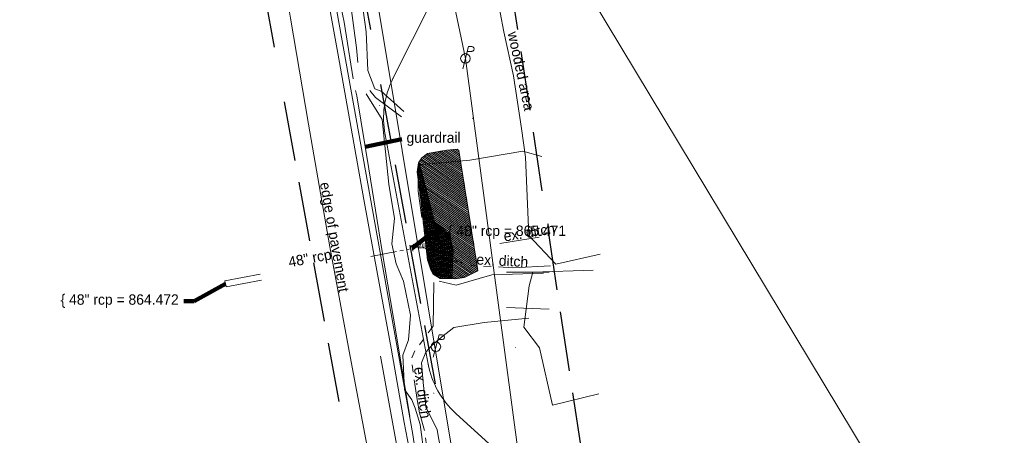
# Model space of a CAD drawing. Header units: feet. Extents: x 2433273 to 2447442, y 555003 to 575201.
# Tile 175 of 226: x 2434608 to 2435271, y 568940 to 569220. Entities that reach past the tile are written whole.
import ezdxf
from ezdxf.enums import TextEntityAlignment as Align

# ---------------------------------------------------------------- set-up
doc = ezdxf.new("R2010")
doc.units = ezdxf.units.FT
doc.header["$LTSCALE"] = 50
doc.header["$MEASUREMENT"] = 0
for name, pattern in [('cl20', [100, 5, -5, 80, -5, 5]), ('DGN Style 1', [291.026069, 0.484236, -290.541832]), ('DGN Style 2', [484.236387, 290.541832, -193.694555]), ('DGN Style 3', [677.930942, 484.236387, -193.694555]), ('esmtuex', [4.65, 0.8, -0.275, -0.275, 0.8, -0.3, 0.8, -0.3, 0.8, -0.3]), ('rowex', [4.85, 0.8, -0.375, -0.375, 0.8, -0.3, 0.8, -0.3, 0.8, -0.3]), ('stream', [1.4, 0.7, -0.1, 0.1, -0.1, 0.1, -0.1, 0.1, -0.1]), ('treelt', [0.3, -0.15, -0.15]), ('treert', [0.3, -0.15, -0.15])]:
    doc.linetypes.add(name, pattern=pattern)
for name, color, linetype, lineweight in [('DR_X_Culvert', 4, 'DGN Style 1', 0), ('DR_X_Ditch', 133, 'stream', 0), ('EV_Ecological_Wetlands', 151, 'stream', 13), ('PV_X_EOP', 7, 'DGN Style 3', 0), ('RD_X_GR_Rt', 97, 'Continuous', 0), ('RW_X_CL_20', 6, 'cl20', 0), ('RW_X_Esmt_U', 6, 'esmtuex', 30), ('RW_X_Fee_RW', 6, 'rowex', 30), ('SV_X_Break_Lines', 4, 'DGN Style 2', 0), ('SV_X_Text', 7, 'Continuous', 0), ('SV_X_Text_Description', 21, 'Continuous', 0), ('SV_X_Toe_of_Slope', 193, 'DGN Style 2', 0), ('SV_X_Top_of_Bank', 97, 'DGN Style 2', 0), ('UT_X_Electric_Cells', 1, 'Continuous', 0), ('UT_X_Misc_Cells', 7, 'Continuous', 0), ('UT_X_Overhead_Electric', 1, 'Continuous', 0), ('UT_X_Water', 133, 'Continuous', 0), ('VG_X_Tree_Line_Lt', 3, 'treelt', 0), ('VG_X_Tree_Line_Rt', 3, 'treert', 0)]:
    doc.layers.add(name, color=color, linetype=linetype, lineweight=lineweight)
doc.layers.add('GK_Visualization', color=30, linetype='Continuous', lineweight=13, plot=False)
doc.styles.add('Slanted-Normal LS 0.50', font='font31.shx', dxfattribs={"height": 0.14})
doc.styles.add('Slanted-Normal LS 0.50_0', font='font31.shx')
doc.styles.add('Style-font30', font='font30.shx')
doc.dimstyles.new('Dec-0  Slanted', dxfattribs={"dimscale": 50, "dimtxt": 0.14, "dimasz": 0.14, "dimexe": 0.07, "dimexo": 0.07, "dimgap": 0.07, "dimtad": 1, "dimdec": 0, "dimzin": 3, "dimdsep": 46, "dimtxsty": 'Slanted-Normal LS 0.50_0', "dimcen": 0.09, "dimclrd": 97, "dimclre": 97, "dimclrt": 7, "dimadec": 0, "dimazin": 3, "dimtfac": 1, "dimtdec": 0, "dimtofl": 0, "dimtmove": 1, "dimatfit": 1, "dimfxl": 1, "dimtzin": 3, "dimlwd": 0, "dimlwe": 0, "dimarcsym": 0})

# ---------------------------------------------------------------- blocks, each defined once
blk = doc.blocks.new('X_84')
at = {"layer": 'GK_Visualization', "color": 1, "linetype": 'Continuous', "lineweight": 0}
for p, q in [((-0.07, -0.07), (0.07, 0.07)), ((-0.07, 0.07), (0.07, -0.07))]:
    blk.add_line(p, q, dxfattribs=at)
blk = doc.blocks.new('X_85')
at = {"layer": 'GK_Visualization', "color": 1, "linetype": 'Continuous', "lineweight": 0}
for p, q in [((-0.07, -0.07), (0.07, 0.07)), ((-0.07, 0.07), (0.07, -0.07))]:
    blk.add_line(p, q, dxfattribs=at)
blk = doc.blocks.new('X_86')
at = {"layer": 'GK_Visualization', "color": 1, "linetype": 'Continuous', "lineweight": 0}
for p, q in [((-0.07, -0.07), (0.07, 0.07)), ((-0.07, 0.07), (0.07, -0.07))]:
    blk.add_line(p, q, dxfattribs=at)
blk = doc.blocks.new('X_87')
at = {"layer": 'GK_Visualization', "color": 1, "linetype": 'Continuous', "lineweight": 0}
for p, q in [((-0.07, -0.07), (0.07, 0.07)), ((-0.07, 0.07), (0.07, -0.07))]:
    blk.add_line(p, q, dxfattribs=at)
blk = doc.blocks.new('SURVPN-CROSS_8')
at = {"layer": 'GK_Visualization', "color": 30, "linetype": 'Continuous', "lineweight": 0}
for p, q in [((0.07, 0), (-0.07, 0)), ((0, 0.07), (0, -0.07))]:
    blk.add_line(p, q, dxfattribs=at)
blk = doc.blocks.new('SURVPN-CROSS_9')
at = {"layer": 'GK_Visualization', "color": 30, "linetype": 'Continuous', "lineweight": 0}
for p, q in [((0.07, 0), (-0.07, 0)), ((0, 0.07), (0, -0.07))]:
    blk.add_line(p, q, dxfattribs=at)
blk = doc.blocks.new('SURVPN-CROSS_10')
at = {"layer": 'GK_Visualization', "color": 30, "linetype": 'Continuous', "lineweight": 0}
for p, q in [((0.07, 0), (-0.07, 0)), ((0, 0.07), (0, -0.07))]:
    blk.add_line(p, q, dxfattribs=at)
blk = doc.blocks.new('SURVPN-CROSS_11')
at = {"layer": 'GK_Visualization', "color": 30, "linetype": 'Continuous', "lineweight": 0}
for p, q in [((0.07, 0), (-0.07, 0)), ((0, 0.07), (0, -0.07))]:
    blk.add_line(p, q, dxfattribs=at)
blk = doc.blocks.new('SURVPN-CROSS_12')
at = {"layer": 'GK_Visualization', "color": 30, "linetype": 'Continuous', "lineweight": 0}
for p, q in [((0.07, 0), (-0.07, 0)), ((0, 0.07), (0, -0.07))]:
    blk.add_line(p, q, dxfattribs=at)
blk = doc.blocks.new('SURVPN-CROSS_13')
at = {"layer": 'GK_Visualization', "color": 30, "linetype": 'Continuous', "lineweight": 0}
for p, q in [((0.07, 0), (-0.07, 0)), ((0, 0.07), (0, -0.07))]:
    blk.add_line(p, q, dxfattribs=at)
blk = doc.blocks.new('SURVPN-CROSS_14')
at = {"layer": 'GK_Visualization', "color": 30, "linetype": 'Continuous', "lineweight": 0}
for p, q in [((0.07, 0), (-0.07, 0)), ((0, 0.07), (0, -0.07))]:
    blk.add_line(p, q, dxfattribs=at)
blk = doc.blocks.new('SURVPN-CROSS_15')
at = {"layer": 'GK_Visualization', "color": 30, "linetype": 'Continuous', "lineweight": 0}
for p, q in [((0.07, 0), (-0.07, 0)), ((0, 0.07), (0, -0.07))]:
    blk.add_line(p, q, dxfattribs=at)
blk = doc.blocks.new('PP_3')
at = {"layer": 'UT_X_Electric_Cells', "color": 1, "linetype": 'Continuous', "lineweight": 0}
for p, q in [((0.043, 0.16), (-0.037, -0.14)), ((0.043, 0.16), (0.085, 0.16)), ((0.026, 0.096), (0.085, 0.096))]:
    blk.add_line(p, q, dxfattribs=at)
blk.add_circle((0, 0), 0.065, dxfattribs=at)
at = {"layer": 'UT_X_Electric_Cells', "color": 1, "linetype": 'Continuous', "lineweight": 0, "extrusion": (0, 0, -1)}
blk.add_arc((-0.086, 0.128), 0.0319, 88.8767, 271.1233, dxfattribs=at)
blk = doc.blocks.new('PP_4')
at = {"layer": 'UT_X_Electric_Cells', "color": 1, "linetype": 'Continuous', "lineweight": 0}
for p, q in [((0.043, 0.16), (-0.038, -0.14)), ((0.043, 0.16), (0.085, 0.16)), ((0.026, 0.096), (0.085, 0.096))]:
    blk.add_line(p, q, dxfattribs=at)
blk.add_circle((0, 0), 0.065, dxfattribs=at)
at = {"layer": 'UT_X_Electric_Cells', "color": 1, "linetype": 'Continuous', "lineweight": 0, "extrusion": (0, 0, -1)}
blk.add_arc((-0.086, 0.128), 0.0319, 88.8767, 271.1233, dxfattribs=at)

msp = doc.modelspace()

# ---------------------------------------------------------------- hatches: boundary and pattern name
at = {"layer": 'EV_Ecological_Wetlands', "linetype": 'Continuous'}
h = msp.add_hatch(dxfattribs=at)
h.set_pattern_fill('HATCH', color=256, style=0, pattern_type=2)
h.set_pattern_definition([(145.6582, (2434921.9163, 569108.5374), (-0.564129, -0.825687), [])])
h.paths.add_polyline_path([(2434903.6, 569131.77), (2434902.48, 569132.53), (2434895.25, 569131.85), (2434890.04, 569131.02), (2434882.54, 569129.77), (2434878.79, 569126.85), (2434876.5, 569123.31), (2434875.66, 569117.27), (2434877.96, 569098.52), (2434882.54, 569058.1), (2434884.83, 569051.44), (2434886.29, 569048.52), (2434891.08, 569045.6), (2434901.08, 569045.4), (2434907.54, 569046.23), (2434911.5, 569048.31), (2434916.5, 569050.72)])
h = msp.add_hatch(dxfattribs=at)
h.set_pattern_fill('HATCH', color=256, style=0, pattern_type=2)
h.set_pattern_definition([(190.6582, (2434886.9276, 569066.0634), (0.0924746, -0.491374), [])])
h.paths.add_polyline_path([(2434876.5, 569123.31), (2434875.66, 569117.27), (2434877.96, 569098.52), (2434882.54, 569058.1), (2434884.83, 569051.44), (2434886.29, 569048.52), (2434891.08, 569045.6), (2434898.84, 569045.44), (2434899.45, 569053.19), (2434899.91, 569064.68), (2434899.41, 569066.09), (2434897.69, 569075.24), (2434887.27, 569083.99), (2434876.88, 569123.91)])

# ---------------------------------------------------------------- linework, layer by layer
at = {"layer": 'DR_X_Culvert'}
for p, q in [((2434746.13, 569043.89), (2434871.88, 569067.88)), ((2434746.88, 569039.96), (2434872.63, 569063.95)), ((2434871.88, 569067.88), (2434872.63, 569063.95)), ((2434746.13, 569043.89), (2434746.88, 569039.96))]:
    msp.add_line(p, q, dxfattribs=at)
at = {"layer": 'DR_X_Ditch', "ltscale": 0.500001}
msp.add_line((2434844.37, 569060.29), (2434872.26, 569065.69), dxfattribs=at)
at = {"layer": 'DR_X_Ditch', "flags": 128}
for points in [[(2434865.04, 569154.45), (2434847.57, 569167.46), (2434843.63, 569172.23)], [(2434957.66, 569073.37), (2434931.34, 569069.12)], [(2434965.27, 569054.13), (2434939.97, 569052.79), (2434911.13, 569054.31), (2434890.02, 569060.96), (2434879.69, 569066.68), (2434877.73, 569066.74), (2434875.65, 569066.56), (2434872.84, 569066.12)], [(2434886.79, 569042.74), (2434886.32, 569013.49), (2434874.1, 568996.72), (2434871.65, 568991.25), (2434875.47, 568964.03), (2434877.14, 568955.05), (2434880.58, 568943.07), (2434884.23, 568914.14), (2434891.2, 568864.73), (2434899.56, 568823.9), (2434906.49, 568793.83)]]:
    msp.add_lwpolyline(points, dxfattribs=at)
at = {"layer": 'EV_Ecological_Wetlands', "linetype": 'Continuous', "flags": 128}
for points in [[(2434903.6, 569131.77), (2434902.48, 569132.53), (2434895.25, 569131.85), (2434890.04, 569131.02), (2434882.54, 569129.77), (2434878.79, 569126.85), (2434876.5, 569123.31), (2434875.66, 569117.27), (2434877.96, 569098.52), (2434882.54, 569058.1), (2434884.83, 569051.44), (2434886.29, 569048.52), (2434891.08, 569045.6), (2434901.08, 569045.4), (2434907.54, 569046.23), (2434911.5, 569048.31), (2434916.5, 569050.72), (2434903.6, 569131.77)], [(2434876.5, 569123.31), (2434875.66, 569117.27), (2434877.96, 569098.52), (2434882.54, 569058.1), (2434884.83, 569051.44), (2434886.29, 569048.52), (2434891.08, 569045.6), (2434898.84, 569045.44), (2434899.45, 569053.19), (2434899.91, 569064.68), (2434899.41, 569066.09), (2434897.69, 569075.24), (2434887.27, 569083.99), (2434876.88, 569123.91), (2434876.5, 569123.31)]]:
    msp.add_lwpolyline(points, close=True, dxfattribs=at)
at = {"layer": 'EV_Ecological_Wetlands', "ltscale": 0.500001, "flags": 128}
msp.add_lwpolyline([(2434916.5, 569050.72), (2434911.5, 569048.31), (2434907.54, 569046.23), (2434901.08, 569045.4), (2434891.08, 569045.6), (2434886.29, 569048.52), (2434884.83, 569051.44), (2434882.54, 569058.1), (2434877.96, 569098.52), (2434875.66, 569117.27), (2434876.5, 569123.31), (2434878.79, 569126.85), (2434882.54, 569129.77), (2434890.04, 569131.02), (2434895.25, 569131.85), (2434902.48, 569132.53), (2434903.6, 569131.77), (2434916.5, 569050.72)], close=True, dxfattribs=at)
at = {"layer": 'GK_Visualization', "color": 1, "flags": 128}
msp.add_lwpolyline([(2435361.35, 567796.36), (2435241.85, 567942.97, -0.091254), (2435231.4, 567962.01), (2435077.08, 568427.82), (2434984.46, 568863.89, 0.156821), (2434966.2, 568895.76), (2434901.55, 568954.7, -0.162787), (2434883.01, 568987.94), (2434853.96, 569142.29, -0.164079), (2434859.28, 569180.27), (2434898.6, 569258.73, 0.157043), (2434904.2, 569295.08), (2434883.86, 569422.27, -0.061163), (2434883.33, 569436.88)], format="xyb", dxfattribs=at)
msp.add_lwpolyline([(2435361.35, 567796.36), (2435241.85, 567942.97, -0.091254), (2435231.4, 567962.01), (2435077.08, 568427.82), (2434984.46, 568863.89, 0.156821), (2434966.2, 568895.76), (2434901.55, 568954.7, -0.162787), (2434883.01, 568987.94), (2434853.96, 569142.29, -0.164079), (2434859.28, 569180.27), (2434898.6, 569258.73, 0.157043), (2434904.2, 569295.08), (2434883.86, 569422.27, -0.061163), (2434883.33, 569436.88)], format="xyb", dxfattribs=at)
at = {"layer": 'GK_Visualization', "color": 30, "extrusion": (0, 0, -1)}
for centre, start, end in [((-2434912.92, 569153.39), 349.34183, 26.61392), ((-2434941.97, 568999.04), 312.35813, 349.34183)]:
    msp.add_arc(centre, 60, start, end, dxfattribs=at)
at = {"layer": 'PV_X_EOP', "flags": 128}
for points in [[(2434758.2, 569625.44), (2434761.17, 569594.75), (2434766.32, 569545.65), (2434772.98, 569492.59), (2434779.7, 569446.27), (2434787.22, 569397.3), (2434795.97, 569346.82), (2434804.9, 569295.92), (2434813.31, 569246.61), (2434822.16, 569197.33), (2434831.08, 569146.84), (2434839.7, 569098.63), (2434848.88, 569048.5), (2434858.03, 568998.57), (2434866.78, 568948.63), (2434875.56, 568902.86), (2434884.85, 568853), (2434896.25, 568803.78), (2434908.9, 568756.83), (2434923, 568710.62), (2434939.13, 568661.65), (2434955.31, 568614.76), (2434973.52, 568563.23), (2434990.9, 568515.49), (2435007.39, 568469.39), (2435024.56, 568420.67), (2435043.06, 568368.81), (2435062.26, 568316.52), (2435070.81, 568293.67), (2435072.88, 568290.92), (2435088.24, 568246.97), (2435097.41, 568219.76), (2435114.74, 568171.74), (2435132.48, 568122.9), (2435149.31, 568076.57), (2435166.81, 568029.36), (2435184.35, 567980.37), (2435193.81, 567953.55), (2435196.17, 567944.48), (2435213.46, 567896.2), (2435232.15, 567843.78), (2435249.04, 567796.44), (2435265.73, 567749.48), (2435276.94, 567719.01)], [(2435250.74, 567709.84), (2435197.89, 567857.8), (2435166.21, 567947.06), (2435124.39, 568063.68), (2435098.45, 568136.06), (2435081.44, 568179.13), (2435045.66, 568282.35), (2435019.9, 568354.12), (2434974.28, 568481.73), (2434941.6, 568571.92), (2434910.21, 568661.33), (2434884.52, 568741.81), (2434876.86, 568769.42), (2434861.32, 568834.36), (2434846.23, 568909.28), (2434830.36, 568993.04), (2434816.78, 569066.82), (2434802.33, 569149.41), (2434790.34, 569220.78), (2434778.33, 569289.57), (2434764.21, 569369.04), (2434753.85, 569431.04), (2434744.03, 569502.8), (2434734.81, 569584.64), (2434732.17, 569611.95), (2434731.62, 569616.11)]]:
    msp.add_lwpolyline(points, dxfattribs=at)
at = {"layer": 'RD_X_GR_Rt', "flags": 128}
msp.add_lwpolyline([(2434870.64, 568952.64), (2434861.35, 569008.28), (2434852.08, 569063.77), (2434842.98, 569119.42), (2434834.89, 569168.46), (2434833.97, 569172.22)], dxfattribs=at)
at = {"layer": 'RW_X_CL_20'}
msp.add_line((2434760.93, 569485.11), (2434861.62, 568933.99), dxfattribs=at)
msp.add_line((2434760.93, 569485.11), (2434861.62, 568933.99), dxfattribs=at)
at = {"layer": 'RW_X_Esmt_U'}
msp.add_line((2435004.78, 568807.95), (2434895.26, 569530.91), dxfattribs=at)
at = {"layer": 'RW_X_Fee_RW'}
for p, q in [((2434793.39, 569491.05), (2434894.09, 568939.92)), ((2434728.46, 569479.18), (2434829.16, 568928.06))]:
    msp.add_line(p, q, dxfattribs=at)
at = {"layer": 'SV_X_Break_Lines', "flags": 128}
for points in [[(2439939.08, 561027.64), (2439937, 561031.11), (2439929.28, 561042.55), (2439926.83, 561045.99), (2439928.12, 561046.65), (2439932.48, 561040.81), (2439939.08, 561031.11), (2439940.5, 561028.44), (2434762.32, 569617.07), (2434766.17, 569570.35), (2434771.59, 569523.5), (2434776.6, 569483.36), (2434783.98, 569457.22), (2434788.63, 569439.84), (2434794.69, 569434.9), (2434798.31, 569432.92), (2434803.06, 569435.73), (2434809.38, 569440.3), (2434807.88, 569450.49), (2434802.86, 569461.6), (2434798.94, 569493.67), (2434795.84, 569520.55), (2434790.67, 569569.8), (2434788.76, 569594.66)], [(2434832.51, 569180.03), (2434826.4, 569218.13), (2434816.44, 569267.71), (2434809.19, 569316.51), (2434800.09, 569354.95), (2434794.06, 569394.55), (2434793.71, 569409.35), (2434802.65, 569413.06), (2434809.13, 569414.81), (2434810.32, 569403.67), (2434814.27, 569390.54), (2434821.23, 569360.02), (2434823.56, 569326.74), (2434829.54, 569285.05), (2434836.01, 569249.17), (2434841.2, 569211.54), (2434842.32, 569185.66), (2434847.09, 569173.35), (2434851.3, 569171.67), (2434851.19, 569171.83), (2434866.53, 569157.88)], [(2434799.66, 569403.22), (2434805.14, 569365.1), (2434812.07, 569328.28), (2434819.27, 569292.74), (2434821.11, 569277.1), (2434830, 569236.7), (2434834.73, 569200.76), (2434835.63, 569191.02)], [(2434841.28, 569169.89), (2434851.97, 569152.56), (2434856.41, 569109.12), (2434860.31, 569085.94), (2434858.41, 569068.8), (2434861.51, 569055.44), (2434866.41, 569043.63), (2434871.16, 569020.92), (2434869.77, 569004.3), (2434865.83, 568993.85), (2434866.99, 568970.74), (2434871.95, 568963.77), (2434874.21, 568958.19), (2434877.49, 568947.14), (2434884.16, 568897.58), (2434890.97, 568853.23), (2434896.91, 568824.94), (2434901.17, 568806.05), (2434904.34, 568792.1), (2434908.03, 568791.52), (2434912.84, 568794.83), (2434912.35, 568806.58), (2434902.99, 568855.14), (2434895.01, 568894.49), (2434892.1, 568916.45), (2434892.16, 568920.14), (2434892.65, 568923.83), (2434890.27, 568937.08), (2434889.06, 568943.56), (2434881.32, 568959.13), (2434879.6, 568975.57), (2434878.49, 568988.74), (2434881.39, 568995.87), (2434885.18, 569000.21), (2434891.92, 569006.04), (2434900.19, 569012.56), (2434920.67, 569015.93), (2434950.78, 569018.81)], [(2434878.62, 569086.67), (2434876.2, 569104.44), (2434876.4, 569122.1), (2434910.94, 569125.12), (2434946.84, 569131.35), (2434959.46, 569127.78)], [(2434960.62, 569049.03), (2434925.83, 569048.08), (2434901.94, 569041.14), (2434890.42, 569043.63)]]:
    msp.add_lwpolyline(points, dxfattribs=at)
at = {"layer": 'SV_X_Toe_of_Slope', "flags": 128}
msp.add_lwpolyline([(2434935.76, 569049.7), (2434964.56, 569049.7)], dxfattribs=at)
at = {"layer": 'SV_X_Top_of_Bank', "flags": 128}
msp.add_lwpolyline([(2434964.54, 569024.9), (2434935.81, 569026.08)], dxfattribs=at)
at = {"layer": 'UT_X_Overhead_Electric'}
for p, q in [((2434908.1, 569193.71), (2434832.48, 569556.8)), ((2434922.92, 568786.19), (2434836.68, 569305.17)), ((2434961.03, 568797.52), (2434908.1, 569193.71))]:
    msp.add_line(p, q, dxfattribs=at)
at = {"layer": 'UT_X_Water'}
msp.add_line((2434872.63, 568940.45), (2434777.53, 569469.89), dxfattribs=at)
at = {"layer": 'UT_X_Water', "extrusion": (0, 0, -1)}
msp.add_arc((-2436457.59, 569187.42), 1604.09, 340.557, 351.14332, dxfattribs=at)
at = {"layer": 'VG_X_Tree_Line_Lt', "flags": 128}
msp.add_lwpolyline([(2434998.83, 569061.82), (2434968.98, 569055.2), (2434950.79, 569074.38), (2434948.5, 569127.23), (2434945.75, 569146.63), (2434940.41, 569182.09), (2434934.05, 569211.71), (2434928.93, 569238.02), (2434916.34, 569275.85), (2434916.19, 569289.84), (2434908.11, 569343.73), (2434899, 569399.64), (2434877.96, 569429.79), (2434890.43, 569451.39)], dxfattribs=at)
at = {"layer": 'VG_X_Tree_Line_Rt', "flags": 128}
msp.add_lwpolyline([(2434994.14, 569051.23), (2434953.42, 569049.78), (2434950.99, 569040.52), (2434947.42, 569012.71), (2434958.02, 568998.78), (2434966.76, 568960.26), (2434998.04, 568967.77)], dxfattribs=at)

# ---------------------------------------------------------------- block references
at = {"layer": 'GK_Visualization', "color": 1, "linetype": 'Continuous', "lineweight": 0}
for name, p in [('X_87', (2434859.28, 569180.27)), ('X_86', (2434853.96, 569142.29)), ('X_85', (2434883.01, 568987.94)), ('X_84', (2434901.55, 568954.7))]:
    msp.add_blockref(name, p, dxfattribs=at)
at = {"layer": 'GK_Visualization', "color": 30, "linetype": 'Continuous', "lineweight": 0}
for name, p in [('SURVPN-CROSS_12', (2434859.28, 569180.27)), ('SURVPN-CROSS_14', (2434850.22, 569162.18)), ('SURVPN-CROSS_15', (2434912.92, 569153.39)), ('SURVPN-CROSS_13', (2434853.96, 569142.29)), ('SURVPN-CROSS_11', (2434941.97, 568999.04)), ('SURVPN-CROSS_8', (2434883.01, 568987.94)), ('SURVPN-CROSS_10', (2434886.72, 568968.22)), ('SURVPN-CROSS_9', (2434901.55, 568954.7))]:
    msp.add_blockref(name, p, dxfattribs=at)
at = {"layer": 'UT_X_Electric_Cells', "color": 1, "linetype": 'Continuous', "lineweight": 0, "xscale": 50, "yscale": 50, "zscale": 50}
for name, p in [('PP_3', (2434908.1, 569193.71)), ('PP_4', (2434888.16, 568999.56))]:
    msp.add_blockref(name, p, dxfattribs=at)

# ---------------------------------------------------------------- texts
at = {"layer": 'GK_Visualization', "color": 1, "style": 'Style-font30'}
for s, p in [('TEMPA73', (2434859.28, 569180.27)), ('TEMP73', (2434853.96, 569142.29)), ('TEMPA72', (2434883.01, 568987.94)), ('TEMP72', (2434901.55, 568954.7))]:
    msp.add_text(s, height=0.14, dxfattribs=at).set_placement(p, align=Align.RIGHT)
at = {"layer": 'SV_X_Text', "style": 'Slanted-Normal LS 0.50'}
for s, rotation, p in [('edge of pavement', 279.92585, (2434810.04, 569109.76)), ('ex. ditch', 9.16812, (2434934.4, 569070.41)), ('48" rcp', 10.79869, (2434789.59, 569053.05)), ('ex. ditch', 356.9867, (2434915.35, 569054.96)), ('ex. ditch', 277.98489, (2434873.31, 568985.44))]:
    msp.add_text(s, height=7, rotation=rotation, dxfattribs=at).set_placement(p)
at = {"layer": 'SV_X_Text', "char_height": 7, "line_spacing_factor": 0.606, "style": 'Slanted-Normal LS 0.50'}
for s, insert, attachment_point in [('guardrail', (2434868.42, 569139.37), 4), ('\\{ 48" rcp = 865.471', (2434896.34, 569076.62), 4), ('\\{ 48" rcp = 864.472', (2434714.99, 569030.31), 6)]:
    msp.add_mtext(s, dxfattribs=dict(at, insert=insert, attachment_point=attachment_point))
at = {"layer": 'SV_X_Text_Description', "style": 'Style-font30'}
msp.add_text('SIZE:48', height=3, dxfattribs=at).set_placement((2434872.26, 569065.91))
at = {"layer": 'UT_X_Misc_Cells', "style": 'Slanted-Normal LS 0.50'}
msp.add_text('wooded area', height=7, rotation=282.11479, dxfattribs=at).set_placement((2434936.45, 569211))

# ---------------------------------------------------------------- leaders
at = {"layer": 'SV_X_Text', "color": 97, "linetype": 'Continuous', "lineweight": 0, "annotation_type": 0, "has_hookline": 1}
for points, hookline_direction, text_width in [([(2434840.62, 569134.09), (2434865.31, 569139.37)], 0, 48.72), ([(2434872.26, 569065.91), (2434886.11, 569076.62), (2434893.11, 569076.62)], 0, 104.72), ([(2434746.5, 569041.93), (2434725.49, 569030.31), (2434718.49, 569030.31)], 1, 107.11)]:
    msp.add_leader(points, dimstyle='Dec-0  Slanted', override={"dimtad": 0, "dimclrd": 0, "dimlwd": 65534}, dxfattribs=dict(at, hookline_direction=hookline_direction, text_width=text_width))

doc.saveas('drawing.dxf')
